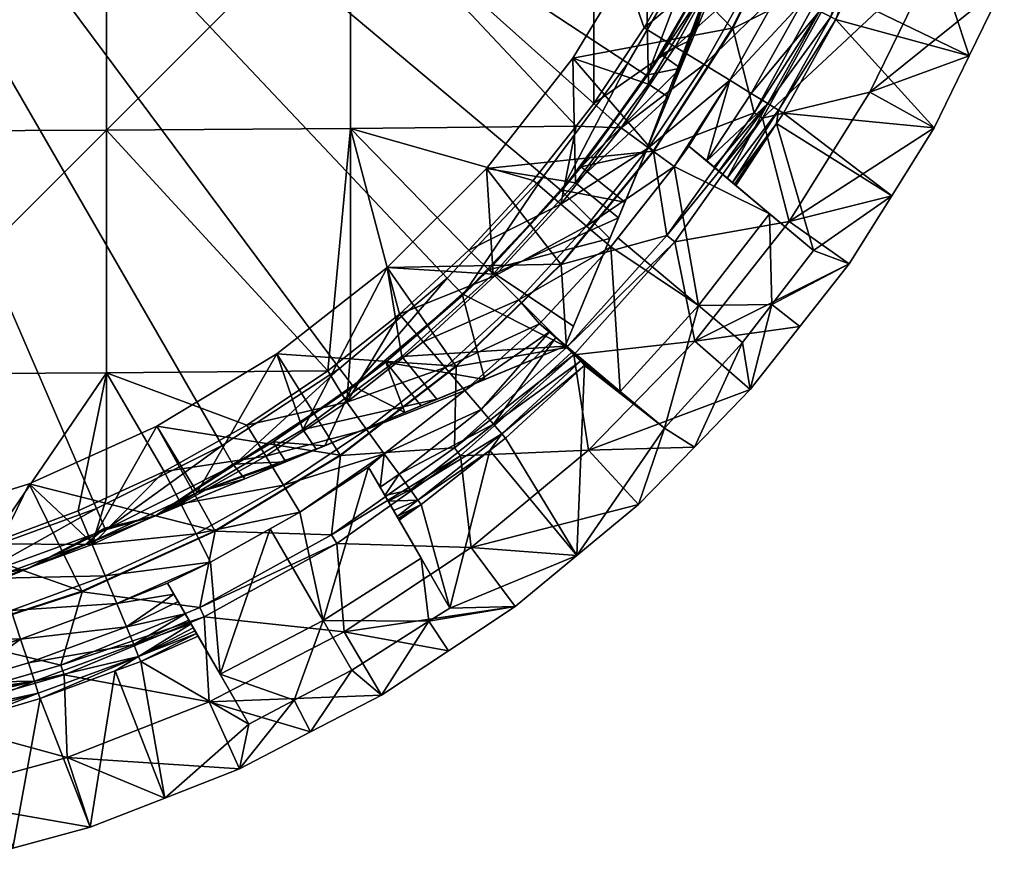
# Model space of a CAD drawing. Extents: x -0.0194 to 0.0194, y -0.0195 to 0.0195.
# Tile 4 of 13: x 0.0052 to 0.0179, y -0.019 to -0.008. Entities that reach past the tile are written whole.
import ezdxf

# ---------------------------------------------------------------- set-up
doc = ezdxf.new("R2010")
doc.units = 0
doc.layers.add('mesh', color=7, linetype='CONTINUOUS')

msp = doc.modelspace()

# ---------------------------------------------------------------- meshes
at = {"layer": 'mesh'}
mesh = msp.add_polyface(dxfattribs=at)
corners = [(0.012345, -0.008521, 0.010588), (0.013324, -0.008858, 0.010588), (0.01238, -0.010136, 0.010588), (0.013282, -0.006971, 0.010588), (0.012451, -0.009929, 0.002587), (0.013293, -0.008742, 0.002587), (0.013305, -0.008751, 0.000887), (0, 0, 0.000587), (0.015204, -0.003603, 0.000587), (0.015519, -0.001814, 0.000587), (0.015625, 0, 0.000587), (0.015519, 0.001814, 0.000587), (0.012345, -0.008521, 0.018237), (0.013282, -0.006971, 0.018237), (0.011228, -0.009947, 0.018237), (0.011228, -0.009947, 0.010588), (0.012616, -0.00627, 0.049415), (0.013865, -0.007065, 0.049194), (0.013268, -0.008131, 0.049194), (0.0125, -0.00015, 0.049628), (0.0125, 0, 0.049628), (0.012616, 0, 0.049613), (0.0125, 0.00015, 0.049628), (0.012616, 0.003137, 0.049564), (0.009472, 0.00015, 0.049948), (0.012616, -0.003137, 0.049564), (0.009473, -0.003148, 0.049913), (0.009473, -0.006292, 0.049764), (0.0125, -0.00015, 0.049928), (0.010501, -0.00015, 0.05015), (0.0125, 0.00015, 0.049928), (0.0125, -0.000002, 0.049928), (0.011411, 0.00015, 0.050059), (0.013384, -0.009724, 0.018237), (0.013734, -0.008653, 0.002765), (0.01297, -0.009423, 0.049072), (0.012389, -0.0094, 0.049194), (0.012616, -0.009107, 0.049194), (0.013669, -0.008376, 0.049072)]
mesh.append_faces([[corners[k] for k in face] for face in [(0, 1, 2, 2), (3, 1, 0, 0), (4, 5, 6, 6), (7, 8, 9, 9), (7, 10, 11, 11), (3, 12, 13, 13), (0, 12, 3, 3), (0, 14, 12, 12), (15, 14, 0, 0), (16, 17, 18, 18), (19, 20, 21, 21), (22, 21, 20, 20), (22, 23, 21, 21), (24, 23, 22, 22), (25, 19, 21, 21), (26, 19, 25, 25), (27, 25, 16, 16), (28, 19, 29, 29), (20, 30, 22, 22), (20, 31, 30, 30), (19, 31, 20, 20), (19, 28, 31, 31), (22, 30, 32, 32), (29, 31, 28, 28), (29, 30, 31, 31), (29, 32, 30, 30), (14, 33, 12, 12), (34, 5, 4, 4), (35, 36, 37, 37), (38, 37, 18, 18), (38, 35, 37, 37), (16, 18, 37, 37), (37, 27, 16, 16), (36, 27, 37, 37)]])
mesh = msp.add_polyface(dxfattribs=at)
corners = [(0.011228, -0.009947, 0.010588), (0.011314, -0.011314, 0.010588), (0.009947, -0.011228, 0.010588), (0, 0, 0.000587), (0.004481, -0.014969, 0.000587), (0.006189, -0.014347, 0.000587), (0.000909, -0.015599, 0.000587), (0.002713, -0.015388, 0.000587), (0.009331, -0.012533, 0.000587), (0.010723, -0.011365, 0.000587), (0.007812, -0.013532, 0.000587), (0.013054, -0.008586, 0.000587), (0.013963, -0.007012, 0.000587), (0.011969, -0.010044, 0.000587), (0.009947, -0.011228, 0.018237), (0.011228, -0.009947, 0.018237), (0.009473, -0.00943, 0.049515), (0.011003, -0.011003, 0.049194), (0.010106, -0.011833, 0.049194), (0.011833, -0.010106, 0.049194), (0.009473, -0.012332, 0.049194), (0.003162, -0.01261, 0.049564), (0.003162, -0.009468, 0.049913), (0.006321, -0.009454, 0.049764), (0, -0.012616, 0.049613), (0, -0.009473, 0.049963), (0.012389, -0.0094, 0.049194), (0.009473, -0.006292, 0.049764), (0.006321, -0.006308, 0.050013), (0.003162, -0.006317, 0.050163), (0, -0.006321, 0.050213), (0.009473, -0.003148, 0.049913), (0.012616, -0.003137, 0.049564), (0.006321, -0.003156, 0.050163), (0.003162, -0.00316, 0.050313), (0, -0.003162, 0.050362), (0.012188, -0.011186, 0.018237), (0.00918, -0.012563, 0.049194)]
mesh.append_faces([[corners[k] for k in face] for face in [(0, 1, 2, 2), (3, 4, 5, 5), (6, 7, 3, 3), (3, 8, 9, 9), (3, 10, 8, 8), (5, 10, 3, 3), (3, 11, 12, 12), (3, 13, 11, 11), (9, 13, 3, 3), (0, 14, 15, 15), (2, 14, 0, 0), (16, 17, 18, 18), (16, 19, 17, 17), (18, 20, 16, 16), (21, 22, 23, 23), (24, 25, 22, 22), (16, 26, 19, 19), (16, 27, 26, 26), (23, 27, 16, 16), (23, 28, 27, 27), (22, 28, 23, 23), (22, 29, 28, 28), (25, 29, 22, 22), (25, 30, 29, 29), (27, 31, 32, 32), (28, 31, 27, 27), (28, 33, 31, 31), (29, 33, 28, 28), (29, 34, 33, 33), (30, 34, 29, 29), (30, 35, 34, 34), (14, 36, 15, 15), (16, 37, 23, 23)]])
mesh = msp.add_polyface(dxfattribs=at)
corners = [(0.013484, -0.008473, 0.002587), (0.014321, -0.007235, 0.002657), (0.01422, -0.007141, 0.002587), (0.014231, -0.007147, 0.000887), (0.014683, -0.005344, 0.000587), (0.013963, -0.007012, 0.000587), (0.014965, -0.005447, 0.000887), (0.013282, -0.006971, 0.010588), (0.013282, -0.006971, 0.018237), (0.014025, -0.005319, 0.010588), (0.014284, -0.007278, 0.049072), (0.013865, -0.007065, 0.049194), (0.014238, -0.006256, 0.049194), (0.013268, -0.008131, 0.049194), (0.014811, -0.006135, 0.049072), (0.014377, -0.005955, 0.049194), (0.015215, -0.006302, 0.048862), (0.014674, -0.007477, 0.048862), (0.015285, -0.00716, 0.048552), (0.01544, -0.007216, 0.048383), (0.015021, -0.007653, 0.048571), (0.015663, -0.005089, 0.048862), (0.015247, -0.004954, 0.049072), (0.012616, -0.00627, 0.049415), (0.01441, -0.008138, 0.019412), (0.015626, -0.007525, 0.019412), (0.015244, -0.006442, 0.019412), (0.015239, -0.00644, 0.018237), (0.014025, -0.005319, 0.018237), (0.014405, -0.008135, 0.018237), (0.012345, -0.008521, 0.018237), (0.014137, -0.007492, 0.010588), (0.014782, -0.006123, 0.010588), (0.014438, -0.006953, 0.00265), (0.014749, -0.006203, 0.002631), (0.015295, -0.004699, 0.010588), (0.014955, -0.005443, 0.002587), (0.015594, -0.006459, 0.048552)]
mesh.append_faces([[corners[k] for k in face] for face in [(0, 1, 2, 2), (0, 2, 3, 3), (3, 4, 5, 5), (6, 4, 3, 3), (7, 8, 9, 9), (10, 11, 12, 12), (13, 11, 10, 10), (14, 12, 15, 15), (14, 10, 12, 12), (16, 10, 14, 14), (16, 17, 10, 10), (18, 19, 20, 20), (14, 21, 16, 16), (15, 22, 14, 14), (12, 11, 23, 23), (23, 15, 12, 12), (24, 25, 26, 26), (26, 27, 24, 24), (8, 27, 28, 28), (8, 29, 27, 27), (30, 29, 8, 8), (9, 31, 7, 7), (9, 32, 31, 31), (32, 1, 31, 31), (32, 33, 1, 1), (32, 34, 33, 33), (35, 34, 32, 32), (33, 34, 36, 36), (2, 1, 33, 33), (3, 33, 6, 6), (3, 2, 33, 33), (33, 36, 6, 6), (37, 17, 16, 16), (37, 20, 17, 17)]])
mesh = msp.add_polyface(dxfattribs=at)
corners = [(0.013484, -0.008473, 0.002587), (0.013891, -0.008275, 0.002728), (0.014321, -0.007235, 0.002657), (0.013305, -0.008751, 0.000887), (0.014231, -0.007147, 0.000887), (0.013293, -0.008742, 0.002587), (0.013963, -0.007012, 0.000587), (0.013054, -0.008586, 0.000587), (0.014042, -0.008605, 0.048862), (0.01297, -0.009423, 0.049072), (0.013669, -0.008376, 0.049072), (0.014374, -0.008808, 0.048571), (0.013324, -0.00968, 0.048862), (0.015003, -0.009194, 0.047336), (0.015743, -0.008021, 0.046856), (0.015065, -0.009232, 0.046856), (0.014864, -0.009108, 0.047793), (0.015678, -0.007989, 0.047336), (0.014651, -0.008978, 0.04821), (0.015532, -0.007914, 0.047793), (0.01531, -0.007801, 0.04821), (0.015021, -0.007653, 0.048571), (0.014674, -0.007477, 0.048862), (0.014284, -0.007278, 0.049072), (0.013268, -0.008131, 0.049194), (0.014686, -0.009228, 0.019412), (0.014797, -0.009297, 0.011913), (0.015744, -0.007582, 0.011913), (0.01441, -0.008138, 0.019412), (0.015626, -0.007525, 0.019412), (0.013389, -0.009728, 0.019412), (0.014405, -0.008135, 0.018237), (0.015239, -0.00644, 0.018237), (0.012345, -0.008521, 0.018237), (0.013384, -0.009724, 0.018237), (0.013282, -0.006971, 0.010588), (0.014137, -0.007492, 0.010588), (0.013324, -0.008858, 0.010588), (0.013579, -0.009027, 0.010411), (0.013282, -0.009744, 0.002904), (0.013734, -0.008653, 0.002765), (0.014074, -0.009851, 0.048207)]
mesh.append_faces([[corners[k] for k in face] for face in [(0, 1, 2, 2), (3, 0, 4, 4), (3, 5, 0, 0), (3, 6, 7, 7), (4, 6, 3, 3), (8, 9, 10, 10), (11, 12, 8, 8), (13, 14, 15, 15), (16, 17, 13, 13), (18, 19, 16, 16), (18, 20, 19, 19), (11, 20, 18, 18), (11, 21, 20, 20), (8, 21, 11, 11), (8, 22, 21, 21), (10, 22, 8, 8), (10, 23, 22, 22), (24, 23, 10, 10), (25, 26, 27, 27), (28, 25, 29, 29), (30, 25, 28, 28), (28, 31, 30, 30), (28, 32, 31, 31), (33, 34, 31, 31), (35, 36, 37, 37), (37, 36, 38, 38), (36, 39, 38, 38), (36, 40, 39, 39), (36, 1, 40, 40), (36, 2, 1, 1), (0, 5, 40, 40), (40, 1, 0, 0), (41, 18, 16, 16), (41, 11, 18, 18)]])
mesh = msp.add_polyface(dxfattribs=at)
corners = [(0.015916, -0.01118, 0.012863), (0.015455, -0.01101, 0.021912), (0.016465, -0.010302, 0.012863), (0.017467, -0.008494, 0.012863), (0.017263, -0.007879, 0.021912), (0.01792, -0.007563, 0.012863), (0.014975, -0.009369, 0.046856), (0.015065, -0.009232, 0.046856), (0.017014, -0.009425, 0.012863), (0.015743, -0.008021, 0.046856), (0.015887, -0.007725, 0.046856), (0.01603, -0.007431, 0.046856), (0.016183, -0.008964, 0.011913), (0.017044, -0.007193, 0.011913), (0.015139, -0.010634, 0.011913), (0.015021, -0.007653, 0.048571), (0.01544, -0.007216, 0.048383), (0.01531, -0.007801, 0.04821), (0.015718, -0.007317, 0.047974), (0.015532, -0.007914, 0.047793), (0.015678, -0.007989, 0.047336), (0.015913, -0.007388, 0.047512), (0.015957, -0.007404, 0.047335), (0.015857, -0.007368, 0.047673), (0.015803, -0.007348, 0.047791), (0.015992, -0.007417, 0.047189), (0.015003, -0.009194, 0.047336), (0.014864, -0.009108, 0.047793), (0.014797, -0.009297, 0.011913), (0.015744, -0.007582, 0.011913), (0.016565, -0.007626, 0.022652), (0.014686, -0.009228, 0.019412), (0.015626, -0.007525, 0.019412)]
mesh.append_faces([[corners[k] for k in face] for face in [(0, 1, 2, 2), (3, 4, 5, 5), (6, 2, 1, 1), (7, 2, 6, 6), (7, 8, 2, 2), (9, 8, 7, 7), (9, 3, 8, 8), (10, 3, 9, 9), (10, 4, 3, 3), (11, 4, 10, 10), (12, 5, 13, 13), (12, 3, 5, 5), (12, 8, 3, 3), (14, 8, 12, 12), (14, 2, 8, 8), (14, 0, 2, 2), (15, 16, 17, 17), (17, 18, 19, 19), (20, 21, 22, 22), (20, 23, 21, 21), (19, 23, 20, 20), (18, 24, 19, 19), (22, 9, 20, 20), (22, 10, 9, 9), (25, 11, 10, 10), (26, 20, 9, 9), (27, 19, 20, 20), (28, 13, 29, 29), (28, 12, 13, 13), (11, 30, 4, 4), (11, 22, 30, 30), (22, 21, 30, 30), (31, 29, 32, 32)]])
mesh = msp.add_polyface(dxfattribs=at)
corners = [(0.014975, -0.009369, 0.046856), (0.015455, -0.01101, 0.021912), (0.01445, -0.010167, 0.046856), (0.015003, -0.009194, 0.047336), (0.015065, -0.009232, 0.046856), (0.014433, -0.010152, 0.047088), (0.014338, -0.010073, 0.047578), (0.014864, -0.009108, 0.047793), (0.014042, -0.008605, 0.048862), (0.013324, -0.00968, 0.048862), (0.01297, -0.009423, 0.049072), (0.013663, -0.010895, 0.011913), (0.015139, -0.010634, 0.011913), (0.014797, -0.009297, 0.011913), (0.016183, -0.008964, 0.011913), (0.014914, -0.011709, 0.021912), (0.014887, -0.010533, 0.022652), (0.01356, -0.010814, 0.019412), (0.014686, -0.009228, 0.019412), (0.013389, -0.009728, 0.019412), (0.014405, -0.008135, 0.018237), (0.013384, -0.009724, 0.018237), (0.014409, -0.010132, 0.047257), (0.014233, -0.009985, 0.047885), (0.014168, -0.00993, 0.048034), (0.014074, -0.009851, 0.048207), (0.013843, -0.009658, 0.048552), (0.014374, -0.008808, 0.048571), (0.012926, -0.010846, 0.048552), (0.012835, -0.010962, 0.048552), (0.013655, -0.009921, 0.048552), (0.01397, -0.011722, 0.022652)]
mesh.append_faces([[corners[k] for k in face] for face in [(0, 1, 2, 2), (3, 4, 0, 0), (2, 5, 0, 0), (3, 6, 7, 7), (8, 9, 10, 10), (11, 12, 13, 13), (12, 14, 13, 13), (15, 16, 1, 1), (2, 1, 16, 16), (17, 13, 18, 18), (17, 11, 13, 13), (19, 17, 18, 18), (19, 20, 21, 21), (0, 22, 3, 3), (0, 5, 22, 22), (3, 22, 6, 6), (7, 23, 24, 24), (6, 23, 7, 7), (25, 7, 24, 24), (26, 27, 25, 25), (28, 29, 30, 30), (27, 30, 9, 9), (26, 30, 27, 27), (5, 2, 22, 22), (25, 16, 26, 26), (16, 22, 2, 2), (16, 6, 22, 22), (23, 6, 16, 16), (16, 24, 23, 23), (25, 24, 16, 16), (30, 31, 28, 28), (30, 16, 31, 31), (26, 16, 30, 30)]])
mesh = msp.add_polyface(dxfattribs=at)
corners = [(0.011228, -0.009947, 0.010588), (0.01238, -0.010136, 0.010588), (0.011314, -0.011314, 0.010588), (0.012345, -0.008521, 0.010588), (0.012933, -0.010588, 0.010175), (0.013579, -0.009027, 0.010411), (0.013324, -0.008858, 0.010588), (0.012823, -0.010853, 0.003092), (0.013017, -0.010385, 0.003013), (0.013282, -0.009744, 0.002904), (0.012451, -0.009929, 0.002587), (0.012186, -0.010225, 0.002587), (0.011261, -0.011261, 0.002587), (0.010928, -0.011583, 0.000887), (0.012199, -0.010236, 0.000887), (0.013305, -0.008751, 0.000887), (0.011969, -0.010044, 0.000587), (0.013054, -0.008586, 0.000587), (0.011336, -0.011336, 0.049072), (0.01219, -0.010412, 0.049072), (0.012523, -0.010696, 0.048862), (0.011833, -0.010106, 0.049194), (0.012389, -0.0094, 0.049194), (0.011003, -0.011003, 0.049194), (0.01297, -0.009423, 0.049072), (0.013324, -0.00968, 0.048862), (0.012193, -0.01119, 0.019412), (0.01356, -0.010814, 0.019412), (0.013389, -0.009728, 0.019412), (0.013384, -0.009724, 0.018237), (0.012188, -0.011186, 0.018237), (0.011228, -0.009947, 0.018237), (0.013734, -0.008653, 0.002765), (0.013655, -0.009921, 0.048552), (0.012835, -0.010962, 0.048552)]
mesh.append_faces([[corners[k] for k in face] for face in [(0, 1, 2, 2), (3, 1, 0, 0), (1, 4, 2, 2), (1, 5, 4, 4), (6, 5, 1, 1), (5, 7, 4, 4), (5, 8, 7, 7), (5, 9, 8, 8), (10, 8, 9, 9), (11, 8, 10, 10), (11, 7, 8, 8), (12, 7, 11, 11), (13, 12, 14, 14), (14, 10, 15, 15), (14, 11, 10, 10), (12, 11, 14, 14), (14, 16, 13, 13), (14, 17, 16, 16), (15, 17, 14, 14), (18, 19, 20, 20), (19, 21, 22, 22), (19, 23, 21, 21), (18, 23, 19, 19), (24, 19, 22, 22), (25, 19, 24, 24), (25, 20, 19, 19), (26, 27, 28, 28), (26, 29, 30, 30), (28, 29, 26, 26), (31, 30, 29, 29), (32, 10, 9, 9), (33, 20, 25, 25), (33, 34, 20, 20)]])
mesh = msp.add_polyface(dxfattribs=at)
corners = [(0.006971, -0.013282, 0.010588), (0.006123, -0.014782, 0.010588), (0.005319, -0.014025, 0.010588), (0.004567, -0.015256, 0.000887), (0.006189, -0.014347, 0.000587), (0.004481, -0.014969, 0.000587), (0.006308, -0.014623, 0.000887), (0.007812, -0.013532, 0.000587), (0.005319, -0.014025, 0.018237), (0.006971, -0.013282, 0.018237), (0.00359, -0.014564, 0.018237), (0.00359, -0.014564, 0.010588), (0.004954, -0.015247, 0.049072), (0.006135, -0.014811, 0.049072), (0.006302, -0.015215, 0.048862), (0.004809, -0.0148, 0.049194), (0.003633, -0.015131, 0.049194), (0.006321, -0.014208, 0.049194), (0.007065, -0.013865, 0.049194), (0.005955, -0.014377, 0.049194), (0.007477, -0.014674, 0.048862), (0.006321, -0.012591, 0.049415), (0.003162, -0.01261, 0.049564), (0.006321, -0.009454, 0.049764), (0.00772, -0.014632, 0.018237), (0.006002, -0.015416, 0.018237), (0.004699, -0.015295, 0.010588), (0.007492, -0.014137, 0.010588), (0.006953, -0.014438, 0.002648), (0.006043, -0.014815, 0.002631), (0.005292, -0.015126, 0.00265), (0.005011, -0.015243, 0.002657), (0.006299, -0.014601, 0.002587)]
mesh.append_faces([[corners[k] for k in face] for face in [(0, 1, 2, 2), (3, 4, 5, 5), (6, 4, 3, 3), (6, 7, 4, 4), (0, 8, 9, 9), (2, 8, 0, 0), (2, 10, 8, 8), (11, 10, 2, 2), (12, 13, 14, 14), (15, 13, 12, 12), (16, 15, 12, 12), (13, 17, 18, 18), (13, 19, 17, 17), (15, 19, 13, 13), (20, 14, 13, 13), (21, 18, 17, 17), (21, 15, 22, 22), (21, 19, 15, 15), (17, 19, 21, 21), (22, 23, 21, 21), (8, 24, 9, 9), (8, 25, 24, 24), (10, 25, 8, 8), (2, 26, 11, 11), (2, 1, 26, 26), (0, 27, 1, 1), (27, 28, 29, 29), (1, 30, 31, 31), (29, 30, 1, 1), (32, 29, 28, 28), (30, 29, 32, 32), (3, 30, 6, 6), (6, 32, 28, 28), (30, 32, 6, 6)]])
mesh = msp.add_polyface(dxfattribs=at)
corners = [(0.009947, -0.011228, 0.010588), (0.008858, -0.013324, 0.010588), (0.008521, -0.012345, 0.010588), (0.008473, -0.013484, 0.002587), (0.008636, -0.013741, 0.002769), (0.009139, -0.013533, 0.002821), (0.007952, -0.013772, 0.002587), (0.008105, -0.013961, 0.002713), (0.007962, -0.013791, 0.000887), (0.00951, -0.012774, 0.000887), (0.007812, -0.013532, 0.000587), (0.006308, -0.014623, 0.000887), (0.009331, -0.012533, 0.000587), (0.006971, -0.013282, 0.018237), (0.008521, -0.012345, 0.018237), (0.006971, -0.013282, 0.010588), (0.007278, -0.014284, 0.049072), (0.008376, -0.013669, 0.049072), (0.008605, -0.014042, 0.048862), (0.00968, -0.013324, 0.048862), (0.008131, -0.013268, 0.049194), (0.009423, -0.01297, 0.049072), (0.007065, -0.013865, 0.049194), (0.006321, -0.012591, 0.049415), (0.007723, -0.014637, 0.019412), (0.009228, -0.014686, 0.019412), (0.009341, -0.013661, 0.019412), (0.009338, -0.013656, 0.018237), (0.00772, -0.014632, 0.018237), (0.007492, -0.014137, 0.010588), (0.009027, -0.013579, 0.010411), (0.007073, -0.014389, 0.00265), (0.006953, -0.014438, 0.002648), (0.00918, -0.012563, 0.049194), (0.006321, -0.009454, 0.049764)]
mesh.append_faces([[corners[k] for k in face] for face in [(0, 1, 2, 2), (3, 4, 5, 5), (6, 4, 3, 3), (6, 7, 4, 4), (8, 3, 9, 9), (8, 6, 3, 3), (8, 10, 11, 11), (8, 12, 10, 10), (9, 12, 8, 8), (2, 13, 14, 14), (15, 13, 2, 2), (16, 17, 18, 18), (17, 19, 18, 18), (17, 20, 21, 21), (17, 22, 20, 20), (16, 22, 17, 17), (23, 20, 22, 22), (24, 25, 26, 26), (26, 27, 24, 24), (13, 27, 14, 14), (13, 28, 27, 27), (2, 29, 15, 15), (2, 1, 29, 29), (1, 30, 29, 29), (7, 31, 29, 29), (29, 4, 7, 7), (29, 5, 4, 4), (30, 5, 29, 29), (32, 7, 6, 6), (32, 31, 7, 7), (11, 32, 8, 8), (32, 6, 8, 8), (33, 20, 23, 23), (23, 34, 33, 33)]])
mesh = msp.add_polyface(dxfattribs=at)
corners = [(0.009947, -0.011228, 0.010588), (0.010136, -0.01238, 0.010588), (0.008858, -0.013324, 0.010588), (0.010588, -0.012933, 0.010175), (0.009027, -0.013579, 0.010411), (0.010173, -0.013105, 0.002971), (0.009139, -0.013533, 0.002821), (0.010383, -0.013017, 0.00301), (0.009498, -0.012757, 0.002587), (0.009929, -0.012451, 0.002587), (0.008473, -0.013484, 0.002587), (0.00951, -0.012774, 0.000887), (0.010723, -0.011365, 0.000587), (0.009331, -0.012533, 0.000587), (0.008521, -0.012345, 0.018237), (0.009947, -0.011228, 0.018237), (0.008521, -0.012345, 0.010588), (0.008605, -0.014042, 0.048862), (0.00968, -0.013324, 0.048862), (0.009909, -0.013638, 0.048571), (0.008376, -0.013669, 0.049072), (0.009423, -0.01297, 0.049072), (0.009473, -0.012332, 0.049194), (0.010106, -0.011833, 0.049194), (0.010412, -0.01219, 0.049072), (0.010696, -0.012523, 0.048862), (0.010948, -0.012819, 0.048571), (0.009228, -0.014686, 0.019412), (0.009297, -0.014797, 0.011913), (0.010895, -0.013663, 0.011913), (0.009341, -0.013661, 0.019412), (0.010814, -0.01356, 0.019412), (0.010834, -0.012503, 0.018237), (0.009338, -0.013656, 0.018237), (0.009917, -0.014177, 0.048034), (0.009856, -0.014071, 0.048207), (0.0101, -0.013901, 0.04821), (0.010246, -0.014103, 0.047793), (0.00996, -0.014251, 0.047885), (0.009705, -0.01381, 0.048552), (0.008819, -0.014392, 0.048552), (0.00918, -0.012563, 0.049194), (0.008131, -0.013268, 0.049194), (0.010386, -0.014989, 0.022652), (0.009473, -0.00943, 0.049515)]
mesh.append_faces([[corners[k] for k in face] for face in [(0, 1, 2, 2), (2, 3, 4, 4), (1, 3, 2, 2), (4, 5, 6, 6), (7, 5, 4, 4), (8, 5, 9, 9), (8, 6, 5, 5), (10, 6, 8, 8), (11, 8, 9, 9), (10, 8, 11, 11), (11, 12, 13, 13), (0, 14, 15, 15), (16, 14, 0, 0), (17, 18, 19, 19), (20, 21, 18, 18), (21, 22, 23, 23), (24, 21, 23, 23), (25, 18, 21, 21), (26, 19, 18, 18), (27, 28, 29, 29), (30, 27, 31, 31), (30, 32, 33, 33), (14, 32, 15, 15), (14, 33, 32, 32), (34, 35, 36, 36), (37, 38, 34, 34), (35, 19, 36, 36), (39, 19, 35, 35), (40, 19, 39, 39), (17, 19, 40, 40), (21, 41, 22, 22), (42, 41, 21, 21), (35, 43, 39, 39), (44, 22, 41, 41)]])
mesh = msp.add_polyface(dxfattribs=at)
corners = [(0.009947, -0.011228, 0.010588), (0.011314, -0.011314, 0.010588), (0.010136, -0.01238, 0.010588), (0.012246, -0.012246, 0.009826), (0.010588, -0.012933, 0.010175), (0.011208, -0.012676, 0.003162), (0.010383, -0.013017, 0.00301), (0.009027, -0.013579, 0.010411), (0.010916, -0.011569, 0.002587), (0.012246, -0.012246, 0.003392), (0.011261, -0.011261, 0.002587), (0.009929, -0.012451, 0.002587), (0.010173, -0.013105, 0.002971), (0.00951, -0.012774, 0.000887), (0.010928, -0.011583, 0.000887), (0.010723, -0.011365, 0.000587), (0.011969, -0.010044, 0.000587), (0.010948, -0.012819, 0.048571), (0.012041, -0.012062, 0.048383), (0.01116, -0.013066, 0.04821), (0.010412, -0.01219, 0.049072), (0.011645, -0.011645, 0.048862), (0.010696, -0.012523, 0.048862), (0.011336, -0.011336, 0.049072), (0.010106, -0.011833, 0.049194), (0.011003, -0.011003, 0.049194), (0.009423, -0.01297, 0.049072), (0.00968, -0.013324, 0.048862), (0.009909, -0.013638, 0.048571), (0.010814, -0.01356, 0.019412), (0.010895, -0.013663, 0.011913), (0.012357, -0.012357, 0.011913), (0.010838, -0.012507, 0.019412), (0.012264, -0.012264, 0.019412), (0.009341, -0.013661, 0.019412), (0.010834, -0.012503, 0.018237), (0.012188, -0.011186, 0.018237), (0.012193, -0.01119, 0.019412), (0.009947, -0.011228, 0.018237), (0.012442, -0.012442, 0.047336), (0.011428, -0.01338, 0.047336), (0.011321, -0.013256, 0.047793), (0.012124, -0.012132, 0.048252), (0.011915, -0.011956, 0.048552)]
mesh.append_faces([[corners[k] for k in face] for face in [(0, 1, 2, 2), (2, 3, 4, 4), (1, 3, 2, 2), (5, 4, 3, 3), (6, 4, 5, 5), (6, 7, 4, 4), (8, 9, 10, 10), (11, 5, 8, 8), (11, 6, 5, 5), (12, 6, 11, 11), (13, 11, 14, 14), (14, 8, 10, 10), (11, 8, 14, 14), (14, 15, 13, 13), (14, 16, 15, 15), (17, 18, 19, 19), (20, 21, 22, 22), (20, 23, 21, 21), (23, 24, 25, 25), (20, 24, 23, 23), (22, 26, 20, 20), (17, 27, 22, 22), (19, 28, 17, 17), (29, 30, 31, 31), (32, 29, 33, 33), (34, 29, 32, 32), (32, 35, 34, 34), (32, 36, 35, 35), (37, 36, 32, 32), (38, 35, 36, 36), (39, 40, 41, 41), (19, 42, 41, 41), (22, 43, 17, 17), (22, 21, 43, 43)]])
mesh = msp.add_polyface(dxfattribs=at)
corners = [(0.011314, -0.011314, 0.010588), (0.012933, -0.010588, 0.010175), (0.012246, -0.012246, 0.009826), (0.011208, -0.012676, 0.003162), (0.012246, -0.012246, 0.003392), (0.012353, -0.011987, 0.003331), (0.012823, -0.010853, 0.003092), (0.011261, -0.011261, 0.002587), (0.010916, -0.011569, 0.002587), (0.014914, -0.011709, 0.021912), (0.014638, -0.012808, 0.012863), (0.014536, -0.012197, 0.021912), (0.015916, -0.01118, 0.012863), (0.015455, -0.01101, 0.021912), (0.015277, -0.011994, 0.012863), (0.013923, -0.012182, 0.011913), (0.015139, -0.010634, 0.011913), (0.011336, -0.011336, 0.049072), (0.012523, -0.010696, 0.048862), (0.011645, -0.011645, 0.048862), (0.013663, -0.010895, 0.011913), (0.012357, -0.012357, 0.011913), (0.01397, -0.011722, 0.022652), (0.014887, -0.010533, 0.022652), (0.012264, -0.012264, 0.019412), (0.01356, -0.010814, 0.019412), (0.012193, -0.01119, 0.019412), (0.010838, -0.012507, 0.019412), (0.01116, -0.013066, 0.04821), (0.012041, -0.012062, 0.048383), (0.012124, -0.012132, 0.048252), (0.012327, -0.012327, 0.047793), (0.012267, -0.012252, 0.047974), (0.010948, -0.012819, 0.048571), (0.011915, -0.011956, 0.048552), (0.012835, -0.010962, 0.048552), (0.012958, -0.012831, 0.022652), (0.013527, -0.013308, 0.021912), (0.012926, -0.010846, 0.048552)]
mesh.append_faces([[corners[k] for k in face] for face in [(0, 1, 2, 2), (3, 2, 4, 4), (4, 2, 1, 1), (1, 5, 4, 4), (1, 6, 5, 5), (7, 5, 6, 6), (7, 4, 5, 5), (8, 3, 4, 4), (9, 10, 11, 11), (12, 9, 13, 13), (14, 9, 12, 12), (14, 10, 9, 9), (15, 12, 16, 16), (15, 14, 12, 12), (15, 10, 14, 14), (17, 18, 19, 19), (20, 15, 16, 16), (21, 15, 20, 20), (9, 22, 23, 23), (11, 22, 9, 9), (24, 20, 25, 25), (24, 21, 20, 20), (26, 24, 25, 25), (27, 24, 26, 26), (28, 29, 30, 30), (31, 30, 32, 32), (33, 34, 29, 29), (19, 35, 34, 34), (19, 18, 35, 35), (36, 30, 29, 29), (11, 37, 22, 22), (35, 38, 22, 22), (36, 35, 22, 22), (36, 34, 35, 35)]])
mesh = msp.add_polyface(dxfattribs=at)
corners = [(0.011599, -0.015613, 0.012863), (0.010757, -0.015632, 0.021912), (0.012396, -0.014952, 0.012863), (0.011272, -0.013595, 0.046856), (0.011475, -0.013435, 0.046856), (0.014536, -0.012197, 0.021912), (0.014638, -0.012808, 0.012863), (0.013915, -0.01355, 0.012863), (0.012549, -0.013593, 0.011913), (0.013923, -0.012182, 0.011913), (0.013193, -0.014292, 0.012863), (0.011033, -0.01485, 0.011913), (0.012357, -0.012357, 0.011913), (0.010895, -0.013663, 0.011913), (0.012427, -0.012385, 0.047512), (0.012381, -0.012347, 0.047673), (0.012958, -0.012831, 0.022652), (0.010814, -0.01356, 0.019412), (0.012264, -0.012264, 0.019412), (0.012494, -0.012494, 0.046856), (0.013527, -0.013308, 0.021912), (0.012327, -0.012327, 0.047793), (0.011428, -0.01338, 0.047336), (0.012442, -0.012442, 0.047336), (0.012491, -0.012439, 0.047189), (0.011321, -0.013256, 0.047793), (0.012124, -0.012132, 0.048252), (0.012041, -0.012062, 0.048383), (0.011915, -0.011956, 0.048552), (0.01397, -0.011722, 0.022652)]
mesh.append_faces([[corners[k] for k in face] for face in [(0, 1, 2, 2), (2, 3, 4, 4), (1, 3, 2, 2), (5, 6, 7, 7), (8, 6, 9, 9), (8, 7, 6, 6), (8, 10, 7, 7), (11, 10, 8, 8), (11, 2, 10, 10), (11, 0, 2, 2), (12, 8, 9, 9), (13, 8, 12, 12), (13, 11, 8, 8), (14, 15, 16, 16), (17, 12, 18, 18), (2, 4, 19, 19), (20, 2, 19, 19), (20, 10, 2, 2), (20, 7, 10, 10), (5, 7, 20, 20), (21, 15, 14, 14), (22, 19, 4, 4), (23, 19, 22, 22), (23, 24, 19, 19), (23, 21, 14, 14), (25, 21, 23, 23), (25, 26, 21, 21), (27, 28, 16, 16), (16, 23, 14, 14), (19, 16, 20, 20), (19, 23, 16, 16), (16, 21, 26, 26), (16, 15, 21, 21), (29, 20, 16, 16)]])
mesh = msp.add_polyface(dxfattribs=at)
corners = [(0.011599, -0.015613, 0.012863), (0.010485, -0.015804, 0.021912), (0.010757, -0.015632, 0.021912), (0.010737, -0.016185, 0.012863), (0.009874, -0.016757, 0.012863), (0.010385, -0.014294, 0.046856), (0.011272, -0.013595, 0.046856), (0.010101, -0.014496, 0.046856), (0.009392, -0.015939, 0.011913), (0.011033, -0.01485, 0.011913), (0.01009, -0.014476, 0.047088), (0.010246, -0.014103, 0.047793), (0.009917, -0.014177, 0.048034), (0.0101, -0.013901, 0.04821), (0.011428, -0.01338, 0.047336), (0.011475, -0.013435, 0.046856), (0.01116, -0.013066, 0.04821), (0.009909, -0.013638, 0.048571), (0.011321, -0.013256, 0.047793), (0.010343, -0.014236, 0.047336), (0.009297, -0.014797, 0.011913), (0.010895, -0.013663, 0.011913), (0.010386, -0.014989, 0.022652), (0.009118, -0.015793, 0.022652), (0.009228, -0.014686, 0.019412), (0.010814, -0.01356, 0.019412), (0.010074, -0.014449, 0.047257), (0.00996, -0.014251, 0.047885), (0.010028, -0.014369, 0.047578), (0.009856, -0.014071, 0.048207)]
mesh.append_faces([[corners[k] for k in face] for face in [(0, 1, 2, 2), (3, 1, 0, 0), (3, 4, 1, 1), (2, 5, 6, 6), (7, 5, 2, 2), (8, 0, 9, 9), (8, 3, 0, 0), (8, 4, 3, 3), (5, 7, 10, 10), (11, 12, 13, 13), (14, 15, 6, 6), (16, 13, 17, 17), (18, 13, 16, 16), (18, 11, 13, 13), (14, 11, 18, 18), (14, 19, 11, 11), (6, 19, 14, 14), (6, 5, 19, 19), (20, 9, 21, 21), (20, 8, 9, 9), (1, 22, 2, 2), (1, 23, 22, 22), (7, 2, 22, 22), (24, 21, 25, 25), (26, 5, 10, 10), (26, 19, 5, 5), (19, 27, 11, 11), (26, 28, 19, 19), (10, 7, 26, 26), (22, 26, 7, 7), (22, 28, 26, 26), (27, 28, 22, 22), (29, 12, 22, 22)]])
mesh = msp.add_polyface(dxfattribs=at)
corners = [(0.006671, -0.016105, 0.047793), (0.007382, -0.015787, 0.047791), (0.007412, -0.015837, 0.047673), (0.007337, -0.015708, 0.047974), (0.007278, -0.014284, 0.049072), (0.008605, -0.014042, 0.048862), (0.007477, -0.014674, 0.048862), (0.006135, -0.014811, 0.049072), (0.007065, -0.013865, 0.049194), (0.007107, -0.01531, 0.048552), (0.00719, -0.015453, 0.048383), (0.006451, -0.015575, 0.048571), (0.007582, -0.015744, 0.011913), (0.009392, -0.015939, 0.011913), (0.009297, -0.014797, 0.011913), (0.007788, -0.016489, 0.022652), (0.009705, -0.01381, 0.048552), (0.010386, -0.014989, 0.022652), (0.009118, -0.015793, 0.022652), (0.008434, -0.014607, 0.048552), (0.007525, -0.015626, 0.019412), (0.009228, -0.014686, 0.019412), (0.005728, -0.016371, 0.019412), (0.007723, -0.014637, 0.019412), (0.006004, -0.015422, 0.019412), (0.00772, -0.014632, 0.018237), (0.009338, -0.013656, 0.018237), (0.006043, -0.014815, 0.002631), (0.006123, -0.014782, 0.010588), (0.007492, -0.014137, 0.010588), (0.007073, -0.014389, 0.00265), (0.006953, -0.014438, 0.002648), (0.010343, -0.014236, 0.047336), (0.010028, -0.014369, 0.047578), (0.00996, -0.014251, 0.047885), (0.006576, -0.015875, 0.04821), (0.007244, -0.015547, 0.048252), (0.007663, -0.015039, 0.048552), (0.008819, -0.014392, 0.048552), (0.006302, -0.015215, 0.048862), (0.009917, -0.014177, 0.048034)]
mesh.append_faces([[corners[k] for k in face] for face in [(0, 1, 2, 2), (3, 1, 0, 0), (4, 5, 6, 6), (4, 7, 8, 8), (6, 7, 4, 4), (9, 10, 11, 11), (12, 13, 14, 14), (15, 10, 9, 9), (16, 17, 18, 18), (15, 19, 18, 18), (20, 14, 21, 21), (20, 12, 14, 14), (22, 12, 20, 20), (23, 20, 21, 21), (24, 20, 23, 23), (23, 25, 24, 24), (23, 26, 25, 25), (27, 28, 29, 29), (29, 30, 31, 31), (32, 33, 34, 34), (35, 10, 36, 36), (35, 36, 3, 3), (37, 38, 19, 19), (6, 38, 37, 37), (6, 5, 38, 38), (37, 39, 6, 6), (9, 11, 37, 37), (15, 36, 10, 10), (15, 3, 36, 36), (17, 40, 34, 34), (18, 38, 16, 16), (18, 19, 38, 38), (15, 37, 19, 19), (9, 37, 15, 15)]])
mesh = msp.add_polyface(dxfattribs=at)
corners = [(0.003544, -0.015526, 0.002587), (0.005011, -0.015243, 0.002657), (0.004561, -0.015233, 0.002587), (0.003971, -0.015673, 0.002728), (0.002765, -0.015683, 0.000887), (0.004567, -0.015256, 0.000887), (0.006451, -0.015575, 0.048571), (0.00719, -0.015453, 0.048383), (0.006576, -0.015875, 0.04821), (0.006431, -0.016446, 0.046856), (0.006734, -0.016257, 0.047336), (0.006762, -0.016324, 0.046856), (0.005387, -0.016579, 0.047793), (0.006671, -0.016105, 0.047793), (0.00531, -0.016342, 0.04821), (0.005209, -0.016033, 0.048571), (0.005089, -0.015663, 0.048862), (0.006302, -0.015215, 0.048862), (0.004954, -0.015247, 0.049072), (0.003845, -0.016014, 0.048862), (0.003742, -0.015588, 0.049072), (0.003633, -0.015131, 0.049194), (0.005728, -0.016371, 0.019412), (0.005772, -0.016494, 0.011913), (0.007582, -0.015744, 0.011913), (0.006004, -0.015422, 0.019412), (0.007525, -0.015626, 0.019412), (0.004207, -0.016006, 0.019412), (0.006002, -0.015416, 0.018237), (0.004206, -0.016, 0.018237), (0.00772, -0.014632, 0.018237), (0.00359, -0.014564, 0.018237), (0.004699, -0.015295, 0.010588), (0.003593, -0.01583, 0.002765), (0.006123, -0.014782, 0.010588), (0.005292, -0.015126, 0.00265), (0.004449, -0.016593, 0.048207), (0.004397, -0.016296, 0.048552), (0.00394, -0.016413, 0.048552), (0.007663, -0.015039, 0.048552)]
mesh.append_faces([[corners[k] for k in face] for face in [(0, 1, 2, 2), (0, 3, 1, 1), (4, 0, 5, 5), (0, 2, 5, 5), (6, 7, 8, 8), (9, 10, 11, 11), (12, 13, 10, 10), (14, 8, 13, 13), (15, 8, 14, 14), (15, 6, 8, 8), (16, 6, 15, 15), (16, 17, 6, 6), (18, 17, 16, 16), (19, 16, 15, 15), (20, 16, 19, 19), (20, 18, 16, 16), (21, 18, 20, 20), (22, 23, 24, 24), (25, 22, 26, 26), (27, 22, 25, 25), (27, 28, 29, 29), (25, 28, 27, 27), (25, 30, 28, 28), (31, 29, 28, 28), (32, 3, 33, 33), (32, 1, 3, 3), (34, 1, 32, 32), (2, 1, 35, 35), (5, 2, 35, 35), (36, 15, 14, 14), (37, 15, 36, 36), (38, 15, 37, 37), (19, 15, 38, 38), (39, 6, 17, 17)]])
mesh = msp.add_polyface(dxfattribs=at)
corners = [(0.008037, -0.017712, 0.012863), (0.007073, -0.018089, 0.012863), (0.008159, -0.017132, 0.021912), (0.008743, -0.016825, 0.021912), (0.008956, -0.017235, 0.012863), (0.009488, -0.016434, 0.021912), (0.009874, -0.016757, 0.012863), (0.010485, -0.015804, 0.021912), (0.006762, -0.016324, 0.046856), (0.007503, -0.015996, 0.046856), (0.007644, -0.016847, 0.011913), (0.009392, -0.015939, 0.011913), (0.00581, -0.017564, 0.011913), (0.006734, -0.016257, 0.047336), (0.007464, -0.015929, 0.047335), (0.007483, -0.015961, 0.047189), (0.006576, -0.015875, 0.04821), (0.007337, -0.015708, 0.047974), (0.006671, -0.016105, 0.047793), (0.007441, -0.015889, 0.047512), (0.007412, -0.015837, 0.047673), (0.007582, -0.015744, 0.011913), (0.005772, -0.016494, 0.011913), (0.007382, -0.015787, 0.047791), (0.007788, -0.016489, 0.022652), (0.009118, -0.015793, 0.022652)]
mesh.append_faces([[corners[k] for k in face] for face in [(0, 1, 2, 2), (3, 0, 2, 2), (3, 4, 0, 0), (5, 4, 3, 3), (5, 6, 4, 4), (7, 6, 5, 5), (8, 2, 1, 1), (9, 2, 8, 8), (10, 6, 11, 11), (10, 4, 6, 6), (10, 0, 4, 4), (12, 0, 10, 10), (12, 1, 0, 0), (13, 14, 15, 15), (16, 17, 18, 18), (13, 19, 14, 14), (13, 20, 19, 19), (18, 20, 13, 13), (8, 15, 9, 9), (8, 13, 15, 15), (21, 10, 11, 11), (22, 10, 21, 21), (23, 17, 24, 24), (9, 24, 2, 2), (9, 14, 24, 24), (15, 14, 9, 9), (24, 20, 23, 23), (24, 19, 20, 20), (14, 19, 24, 24), (3, 2, 24, 24), (25, 3, 24, 24), (5, 25, 7, 7), (5, 3, 25, 25)]])
mesh = msp.add_polyface(dxfattribs=at)
corners = [(0.004111, -0.019011, 0.012863), (0.004762, -0.018369, 0.021912), (0.00511, -0.018738, 0.012863), (0.004648, -0.017043, 0.046856), (0.004534, -0.017077, 0.046856), (0.00546, -0.016804, 0.046856), (0.006109, -0.018466, 0.012863), (0.006431, -0.016446, 0.046856), (0.007073, -0.018089, 0.012863), (0.006762, -0.016324, 0.046856), (0.00581, -0.017564, 0.011913), (0.003911, -0.018082, 0.011913), (0.00453, -0.017054, 0.047088), (0.005438, -0.016735, 0.047336), (0.004509, -0.016932, 0.047578), (0.005387, -0.016579, 0.047793), (0.006734, -0.016257, 0.047336), (0.00531, -0.016342, 0.04821), (0.006671, -0.016105, 0.047793), (0.005772, -0.016494, 0.011913), (0.007644, -0.016847, 0.011913), (0.003889, -0.017037, 0.011913), (0.004633, -0.017638, 0.022652), (0.003859, -0.016909, 0.019412), (0.005728, -0.016371, 0.019412), (0.004207, -0.016006, 0.019412), (0.004521, -0.017002, 0.047335), (0.004485, -0.016798, 0.047885), (0.00447, -0.016714, 0.048034), (0.004449, -0.016593, 0.048207)]
mesh.append_faces([[corners[k] for k in face] for face in [(0, 1, 2, 2), (3, 1, 4, 4), (3, 2, 1, 1), (5, 2, 3, 3), (5, 6, 2, 2), (7, 6, 5, 5), (7, 8, 6, 6), (9, 8, 7, 7), (10, 6, 8, 8), (11, 6, 10, 10), (11, 2, 6, 6), (11, 0, 2, 2), (3, 4, 12, 12), (13, 14, 15, 15), (7, 5, 16, 16), (13, 5, 3, 3), (13, 16, 5, 5), (15, 16, 13, 13), (17, 18, 15, 15), (19, 10, 20, 20), (21, 10, 19, 19), (21, 11, 10, 10), (4, 1, 22, 22), (23, 19, 24, 24), (23, 21, 19, 19), (25, 23, 24, 24), (13, 26, 14, 14), (3, 26, 13, 13), (12, 26, 3, 3), (15, 27, 28, 28), (14, 27, 15, 15), (29, 15, 28, 28), (29, 17, 15, 15), (27, 14, 22, 22)]])

doc.saveas('drawing.dxf')
